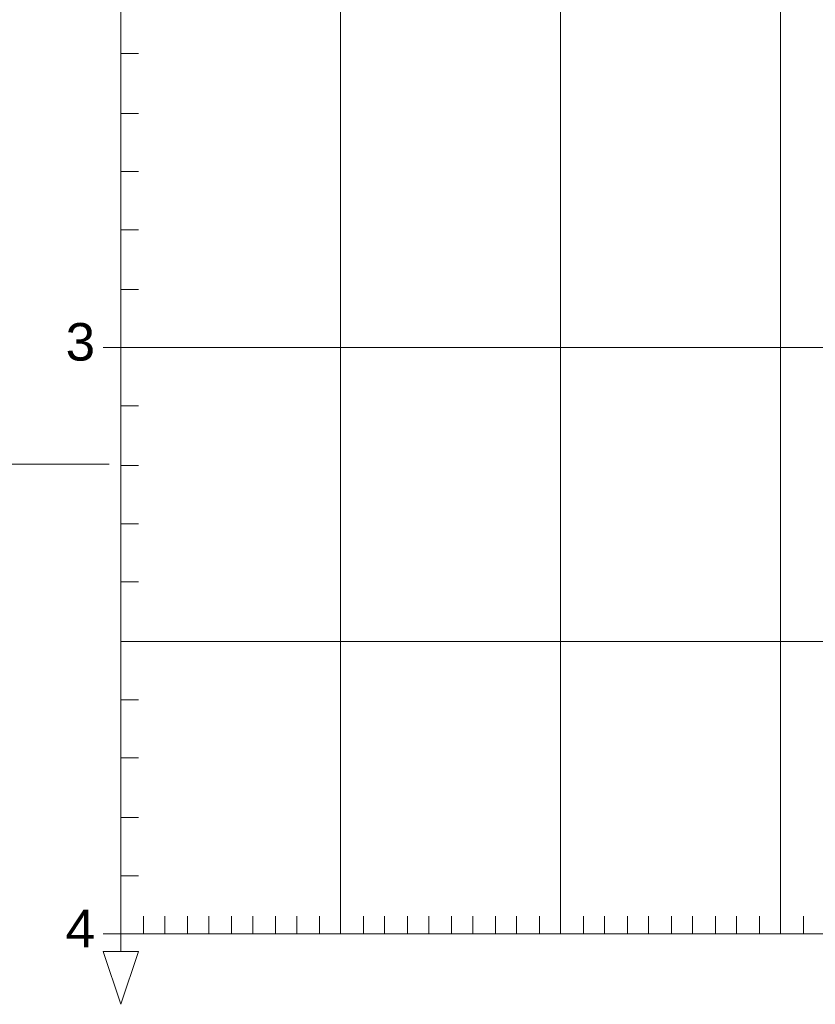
# Model space of a CAD drawing. Header units: metres. Extents: x 1 to 118, y 1 to 83.
# Tile 5 of 35: x 21.54 to 22.9, y 32.3 to 33.98. Entities that reach past the tile are written whole.
import ezdxf

# ---------------------------------------------------------------- set-up
doc = ezdxf.new("R2010")
doc.units = ezdxf.units.M
doc.linetypes.add('DURCHG', pattern=[0])
doc.layers.add('Bodenprofil', color=7, linetype='Continuous')
doc.styles.add('Arial', font='arial.ttf')

msp = doc.modelspace()

# ---------------------------------------------------------------- linework, layer by layer
at = {"layer": 'Bodenprofil', "color": 8, "linetype": 'DURCHG', "lineweight": 9}
for p, q in [((21.7128, 36.4172), (21.7128, 32.3886)), ((21.7128, 36.4172), (21.7128, 32.4186)), ((22.0877, 36.4172), (22.0877, 32.4186)), ((22.4627, 36.4172), (22.4627, 32.4186)), ((22.8377, 36.4172), (22.8377, 32.4186)), ((21.7128, 33.9185), (21.7428, 33.9185)), ((21.7128, 33.8165), (21.7428, 33.8165)), ((21.7128, 33.7175), (21.7428, 33.7175)), ((21.7128, 33.6184), (21.7428, 33.6184)), ((21.7128, 33.5164), (21.7428, 33.5164)), ((21.7128, 33.4175), (21.6828, 33.4175)), ((21.7128, 33.4175), (21.7428, 33.4175)), ((21.7128, 33.4175), (25.4624, 33.4175)), ((21.7128, 33.3185), (21.7428, 33.3185)), ((20.1841, 33.2189), (21.6932, 33.2189)), ((21.7128, 33.2165), (21.7428, 33.2165)), ((21.7128, 33.1175), (21.7428, 33.1175)), ((21.7128, 33.0185), (21.7428, 33.0185)), ((21.7128, 32.9165), (21.7428, 32.9165)), ((25.4624, 32.9165), (21.7128, 32.9165)), ((21.7128, 32.8175), (21.7428, 32.8175)), ((21.7128, 32.7186), (21.7428, 32.7186)), ((21.7128, 32.6166), (21.7428, 32.6166)), ((21.7128, 32.5176), (21.7428, 32.5176)), ((21.7517, 32.4486), (21.7517, 32.4186)), ((21.7878, 32.4486), (21.7878, 32.4186)), ((21.8267, 32.4486), (21.8267, 32.4186)), ((21.8628, 32.4486), (21.8628, 32.4186)), ((21.9018, 32.4486), (21.9018, 32.4186)), ((21.9378, 32.4486), (21.9378, 32.4186)), ((21.9768, 32.4486), (21.9768, 32.4186)), ((22.0127, 32.4486), (22.0127, 32.4186)), ((22.0518, 32.4486), (22.0518, 32.4186)), ((22.1267, 32.4486), (22.1267, 32.4186)), ((22.1627, 32.4486), (22.1627, 32.4186)), ((22.2017, 32.4486), (22.2017, 32.4186)), ((22.2378, 32.4486), (22.2378, 32.4186)), ((22.2767, 32.4486), (22.2767, 32.4186)), ((22.3128, 32.4486), (22.3128, 32.4186)), ((22.3517, 32.4486), (22.3517, 32.4186)), ((22.3877, 32.4486), (22.3877, 32.4186)), ((22.4267, 32.4486), (22.4267, 32.4186)), ((22.5017, 32.4486), (22.5017, 32.4186)), ((22.5377, 32.4486), (22.5377, 32.4186)), ((22.5767, 32.4486), (22.5767, 32.4186)), ((22.6127, 32.4486), (22.6127, 32.4186)), ((22.6517, 32.4486), (22.6517, 32.4186)), ((22.6877, 32.4486), (22.6877, 32.4186)), ((22.7267, 32.4486), (22.7267, 32.4186)), ((22.7627, 32.4486), (22.7627, 32.4186)), ((22.8017, 32.4486), (22.8017, 32.4186)), ((22.8766, 32.4486), (22.8766, 32.4186)), ((21.7128, 32.4186), (21.6828, 32.4186)), ((21.7128, 32.4186), (25.4624, 32.4186)), ((21.7128, 32.3886), (21.6828, 32.3886)), ((21.6828, 32.3886), (21.7128, 32.2986)), ((21.7128, 32.2986), (21.7428, 32.3886)), ((21.7428, 32.3886), (21.7128, 32.3886))]:
    msp.add_line(p, q, dxfattribs=at)

# ---------------------------------------------------------------- texts
at = {"layer": 'Bodenprofil', "color": 8, "style": 'Arial', "width": 1.01}
for s, p in [('3', (21.6188, 33.3953)), ('4', (21.6188, 32.3959))]:
    msp.add_text(s, height=0.064, dxfattribs=at).set_placement(p)

doc.saveas('drawing.dxf')
